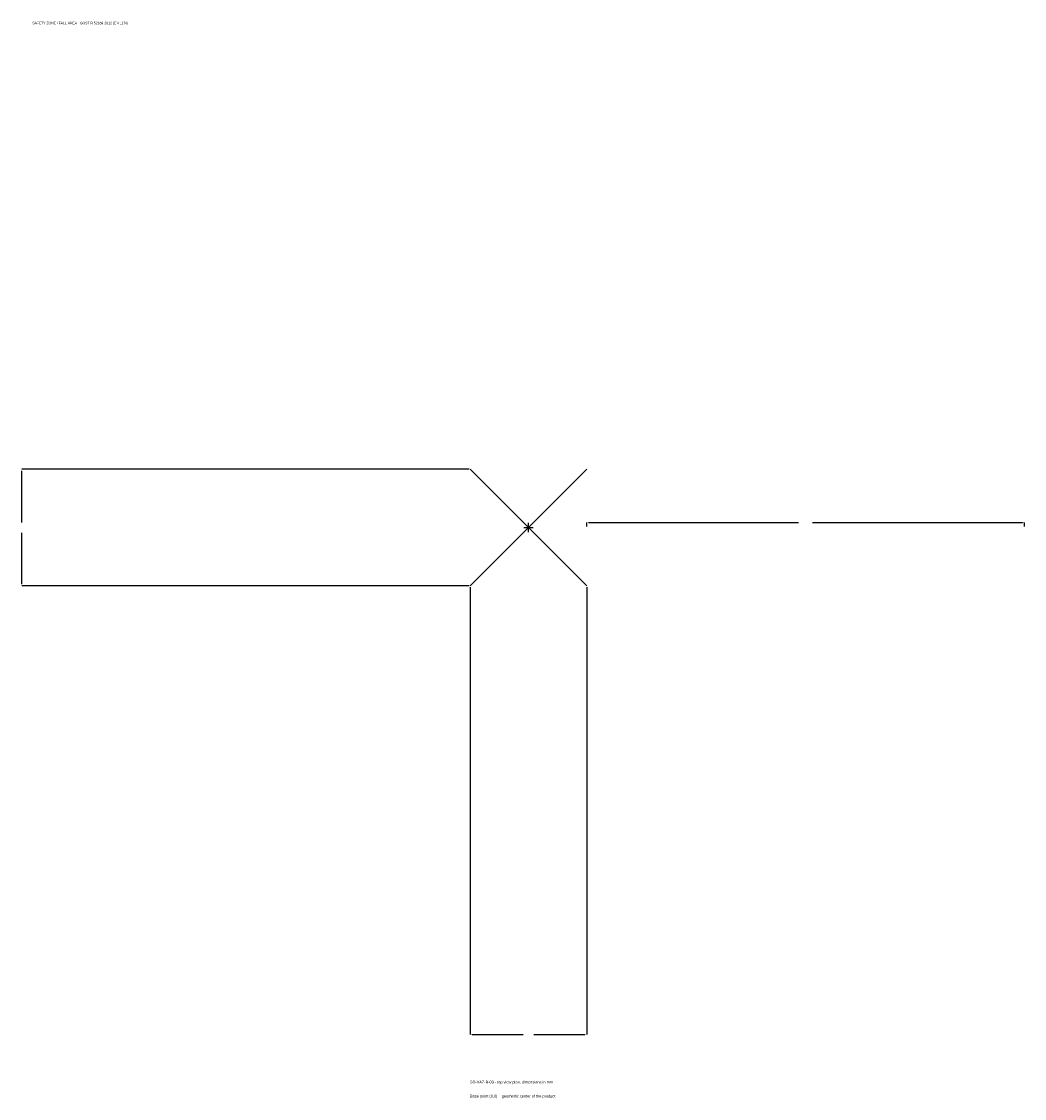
# Model space of a CAD drawing. Extents: x -1737 to 1700, y -1955 to 1733.
import ezdxf

# ---------------------------------------------------------------- set-up
doc = ezdxf.new("R2010")
doc.units = 0
for name, color, linetype in [('GP_MAF_zona_bezopasnosti', 1, 'Continuous'), ('ZSK_DANNYE', 3, 'Continuous'), ('ZSK_KONTUR', 7, 'Continuous'), ('ZSK_RAZMERY', 8, 'Continuous')]:
    doc.layers.add(name, color=color, linetype=linetype)
doc.dimstyles.new('ORION', dxfattribs={"dimtxt": 12, "dimasz": 7.2, "dimexe": 1.25, "dimexo": 3.6, "dimtad": 1, "dimcen": 2.5, "dimazin": 3, "dimtfac": 1, "dimtmove": 0, "dimatfit": 3})

# ---------------------------------------------------------------- blocks, each defined once
blk = doc.blocks.new('_CLOSEDFILLED')
at = {"color": 0, "linetype": 'BYBLOCK'}
blk.add_solid([(-1, 0.16), (0, 0), (-1, -0.16)], dxfattribs=at)
blk = doc.blocks.new('*D1')
for p, q in [((-200, -203.6), (-200, -1736)), ((200, -203.6), (200, -1736)), ((-192.8, -1736), (-18, -1736)), ((18, -1736), (192.8, -1736))]:
    blk.add_line(p, q)
at = {"layer": 'Defpoints'}
for p in [(-200, -200), (200, -200), (-200, -1736)]:
    blk.add_point(p, dxfattribs=at)
at = {"layer": 'ZSK_RAZMERY', "xscale": 7.199999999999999, "yscale": 7.199999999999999, "rotation": 180}
blk.add_blockref('_CLOSEDFILLED', (-200, -1736), dxfattribs=at)
at = {"layer": 'ZSK_RAZMERY', "xscale": 7.199999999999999, "yscale": 7.199999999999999}
blk.add_blockref('_CLOSEDFILLED', (200, -1736), dxfattribs=at)
blk = doc.blocks.new('*D2')
for p, q in [((-203.6, 200), (-1736, 200)), ((-1736, 18), (-1736, 192.8)), ((-1736, -192.8), (-1736, -18)), ((-203.6, -200), (-1736, -200))]:
    blk.add_line(p, q)
at = {"layer": 'Defpoints'}
for p in [(-200, 200), (-1736, -200), (-200, -200)]:
    blk.add_point(p, dxfattribs=at)
at = {"layer": 'ZSK_RAZMERY', "xscale": 7.199999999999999, "yscale": 7.199999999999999}
for p, rotation in [((-1736, 200), 90), ((-1736, -200), 270)]:
    blk.add_blockref('_CLOSEDFILLED', p, dxfattribs=dict(at, rotation=rotation))
blk = doc.blocks.new('*D3')
for p, q in [((200, 3.6), (200, 18)), ((207.2, 18), (926, 18)), ((974, 18), (1692.8, 18)), ((1700, 3.6), (1700, 18))]:
    blk.add_line(p, q)
at = {"layer": 'Defpoints'}
for p in [(200, 18), (200, 0), (1700, 0)]:
    blk.add_point(p, dxfattribs=at)
at = {"layer": 'ZSK_RAZMERY', "xscale": 7.199999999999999, "yscale": 7.199999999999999, "rotation": 180}
blk.add_blockref('_CLOSEDFILLED', (200, 18), dxfattribs=at)
at = {"layer": 'ZSK_RAZMERY', "xscale": 7.199999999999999, "yscale": 7.199999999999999}
blk.add_blockref('_CLOSEDFILLED', (1700, 18), dxfattribs=at)
blk = doc.blocks.new('B1')
at = {"layer": 'ZSK_KONTUR'}
for p, q in [((-200, -200), (200, 200)), ((-200, 200), (200, -200))]:
    blk.add_line(p, q, dxfattribs=at)
at = {"layer": 'ZSK_RAZMERY'}
for p, q in [((-16, 0), (16, 0)), ((0, -16), (0, 16))]:
    blk.add_line(p, q, dxfattribs=at)
at = {"layer": 'GP_MAF_zona_bezopasnosti', "color": 1}
blk.add_text('SAFETY ZONE / FALL AREA - GOST R 52169-2012 (EN 1176)', height=8.4, dxfattribs=at).set_placement((-1700, 1724))
at = {"layer": 'ZSK_RAZMERY'}
dim = blk.add_linear_dim(base=(-1736, -200), p1=(-200, -200), p2=(-200, 200), angle=90, dimstyle='ORION', dxfattribs=at)
dim.commit()
dim.dimension.update_dxf_attribs({"geometry": '*D2', "text_midpoint": (-1736, 0)})
for base, p1, p2, picture, middle in [((200, 18), (200, 0), (1700, 0), '*D3', (950, 18)), ((-200, -1736), (-200, -200), (200, -200), '*D1', (0, -1736))]:
    dim = blk.add_linear_dim(base=base, p1=p1, p2=p2, dimstyle='ORION', dxfattribs=at)
    dim.commit()
    dim.dimension.update_dxf_attribs({"geometry": picture, "text_midpoint": middle})

msp = doc.modelspace()

# ---------------------------------------------------------------- block references
msp.add_blockref('B1', (0, 0))

# ---------------------------------------------------------------- texts
at = {"layer": 'ZSK_DANNYE', "color": 3}
msp.add_text('SD-VAZ-B-03 - top view plan, dimensions in mm', height=9.6, dxfattribs=at).set_placement((-200, -1904))
at = {"layer": 'ZSK_DANNYE', "color": 7}
msp.add_text('Base point (0,0) = geometric center of the product', height=9.6, dxfattribs=at).set_placement((-200, -1952))

doc.saveas('drawing.dxf')
